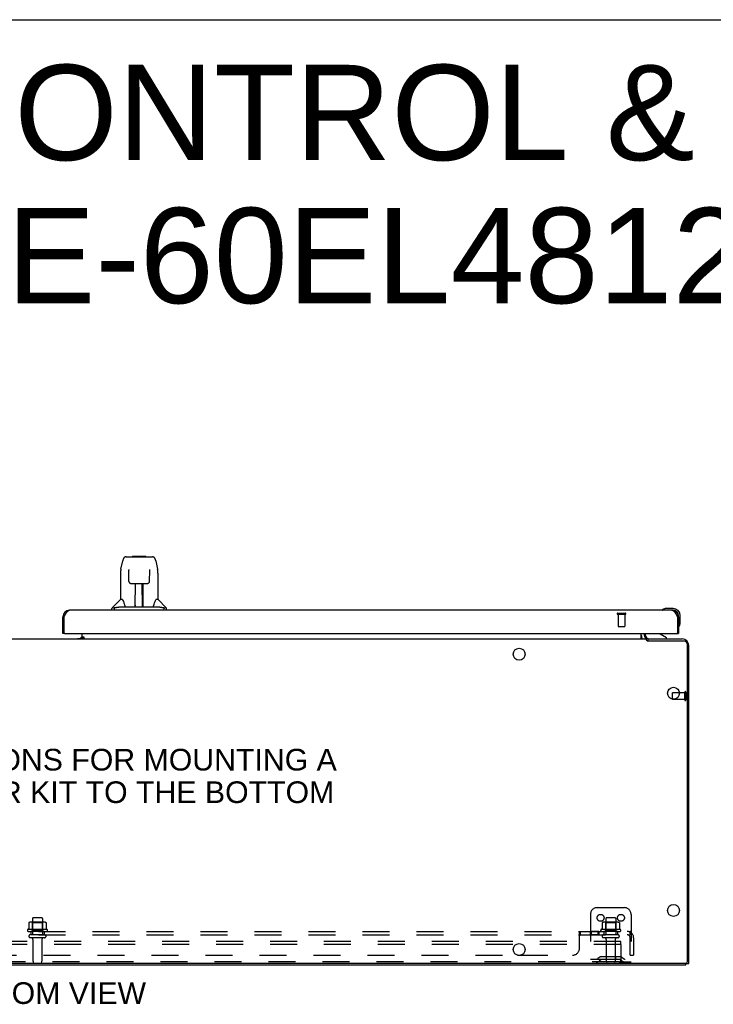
# Model space of a CAD drawing. Header units: inches. Extents: x 0 to 181, y 0 to 117.
# Tile 92 of 92: x 119 to 144, y 81 to 117. Entities that reach past the tile are written whole.
import ezdxf

# ---------------------------------------------------------------- set-up
doc = ezdxf.new("R2010")
doc.units = ezdxf.units.IN
doc.header["$LTSCALE"] = 9.946809
doc.header["$MEASUREMENT"] = 0
doc.linetypes.add('HIDDEN', pattern=[0.2, 0.1, -0.1])
doc.layers.get('0').update_dxf_attribs({"linetype": 'CONTINUOUS'})
for name, color, linetype in [('02___PRT_ALL_AXES', 7, 'CONTINUOUS'), ('DEFAULT_2', 8, 'HIDDEN'), ('DIMENSIONS', 7, 'CONTINUOUS')]:
    doc.layers.add(name, color=color, linetype=linetype)
doc.styles.get("Standard").update_dxf_attribs({"font": 'arial.ttf'})

msp = doc.modelspace()

# ---------------------------------------------------------------- linework, layer by layer
at = {"color": 7, "linetype": 'Continuous'}
for p, q in [((0, 117.021), (180.851, 117.021)), ((122.668, 97.244), (123.552, 97.244)), ((122.755, 97.244), (122.753, 97.244)), ((122.915, 97.263), (122.895, 97.244)), ((122.915, 97.263), (123.391, 97.263)), ((123.391, 97.263), (123.411, 97.244)), ((123.552, 97.244), (123.638, 97.244)), ((122.479, 96.784), (122.544, 97.089)), ((123.762, 97.089), (123.827, 96.784)), ((122.464, 96.641), (122.464, 95.669)), ((122.765, 96.768), (122.765, 96.765)), ((122.765, 96.765), (122.765, 96.761)), ((122.765, 96.761), (122.765, 96.754)), ((122.765, 96.754), (122.766, 96.746)), ((122.768, 96.62), (122.766, 96.746)), ((122.773, 96.337), (122.768, 96.62)), ((123.533, 96.337), (123.54, 96.747)), ((123.54, 96.747), (123.541, 96.756)), ((123.541, 96.761), (123.541, 96.765)), ((123.541, 96.756), (123.541, 96.761)), ((123.842, 96.64), (123.842, 95.669)), ((122.853, 96.26), (122.973, 96.26)), ((123.004, 95.413), (123.018, 96.261)), ((123.011, 95.844), (123.011, 96.261)), ((123.279, 95.393), (123.264, 96.261)), ((123.295, 95.393), (123.295, 96.261)), ((123.333, 96.26), (123.453, 96.26)), ((123.015, 96.035), (123.011, 96.035)), ((123.014, 96.023), (123.011, 96.023)), ((123.295, 96.035), (123.268, 96.035)), ((123.295, 96.023), (123.268, 96.023)), ((123.272, 95.795), (123.295, 95.795)), ((123.295, 95.791), (123.272, 95.791)), ((122.458, 95.663), (122.161, 95.366)), ((122.301, 95.366), (122.233, 95.366)), ((122.426, 95.393), (123.88, 95.393)), ((122.537, 95.669), (122.464, 95.669)), ((123.005, 95.465), (123.004, 95.439)), ((123.011, 95.393), (123.011, 95.398)), ((123.278, 95.439), (123.278, 95.465)), ((123.842, 95.669), (123.769, 95.669)), ((123.848, 95.663), (124.145, 95.366)), ((124.073, 95.366), (124.004, 95.366)), ((120.34, 95.029), (120.382, 95.029)), ((122.149, 95.275), (122.149, 95.338)), ((124.157, 95.275), (124.157, 95.338)), ((142.436, 95.289), (142.435, 95.289)), ((142.44, 95.29), (142.436, 95.289)), ((142.825, 95.335), (142.569, 95.335)), ((142.825, 95.275), (142.781, 95.275)), ((143.028, 95.029), (142.986, 95.029)), ((143.028, 95.029), (143.028, 95.072)), ((143.088, 94.816), (143.088, 95.072)), ((143.041, 94.68), (143.041, 94.681)), ((120.402, 94.421), (120.34, 94.421)), ((121.042, 94.292), (120.978, 94.228)), ((121.049, 94.252), (121.049, 94.421)), ((121.049, 94.297), (121.117, 94.297)), ((121.117, 94.297), (121.117, 94.247)), ((141.653, 94.246), (141.653, 94.421)), ((141.799, 94.421), (141.799, 94.374)), ((142.586, 94.256), (142.348, 94.394)), ((142.966, 94.421), (143.028, 94.421)), ((96.955, 94.217), (141.85, 94.217)), ((121.049, 94.217), (121.049, 94.247)), ((121.117, 94.247), (121.049, 94.247)), ((141.85, 94.167), (141.85, 94.217)), ((143.221, 94.14), (141.896, 94.14)), ((141.903, 94.14), (141.903, 94.217)), ((142.586, 94.217), (142.586, 94.256)), ((143.351, 82.332), (143.351, 94.01)), ((142.799, 92.003), (142.799, 92.227)), ((143.288, 82.269), (95.517, 82.269)), ((143.299, 82.217), (143.299, 82.27)), ((143.299, 82.269), (143.403, 82.269))]:
    msp.add_line(p, q, dxfattribs=at)
at = {"color": 3, "linetype": 'Continuous'}
for p, q in [((120.34, 94.421), (120.34, 95.029)), ((120.382, 95.029), (120.395, 95.053)), ((120.382, 94.441), (120.382, 95.029)), ((120.395, 95.053), (120.402, 95.065)), ((120.402, 95.065), (120.408, 95.077)), ((142.781, 95.275), (120.587, 95.275)), ((142.951, 95.094), (142.957, 95.083)), ((142.957, 95.083), (142.964, 95.071)), ((142.964, 95.071), (142.97, 95.059)), ((142.97, 95.059), (142.98, 95.041)), ((142.98, 95.041), (142.986, 95.029)), ((142.986, 95.029), (142.986, 94.441)), ((143.028, 95.029), (143.028, 94.421)), ((120.402, 94.421), (142.966, 94.421)), ((141.757, 94.421), (141.757, 94.36)), ((120.877, 94.228), (121.049, 94.228)), ((121.049, 94.252), (121.117, 94.252)), ((141.899, 94.217), (143.156, 94.217)), ((143.403, 82.269), (143.403, 93.971)), ((137.087, 82.571), (137.219, 82.571)), ((95.507, 82.217), (143.299, 82.217))]:
    msp.add_line(p, q, dxfattribs=at)
at = {"color": 7, "linetype": 'Continuous'}
for points in [[(122.668, 97.244), (122.665, 97.244), (122.652, 97.242), (122.639, 97.239), (122.626, 97.234), (122.615, 97.227), (122.605, 97.219), (122.595, 97.21), (122.587, 97.2), (122.58, 97.19), (122.574, 97.178), (122.568, 97.166), (122.562, 97.152), (122.557, 97.137), (122.552, 97.121), (122.547, 97.102), (122.544, 97.089)], [(123.762, 97.089), (123.759, 97.102), (123.754, 97.121), (123.749, 97.138), (123.744, 97.153), (123.738, 97.166), (123.732, 97.179), (123.725, 97.19), (123.718, 97.201), (123.71, 97.211), (123.701, 97.219), (123.69, 97.227), (123.679, 97.234), (123.667, 97.239), (123.654, 97.242), (123.64, 97.244), (123.638, 97.244)], [(122.479, 96.784), (122.473, 96.753), (122.468, 96.713), (122.465, 96.674), (122.464, 96.641)], [(122.765, 96.772), (122.765, 96.773), (122.765, 96.773), (122.765, 96.772), (122.765, 96.772), (122.765, 96.771), (122.765, 96.77), (122.765, 96.769), (122.765, 96.768)], [(123.541, 96.765), (123.541, 96.768), (123.541, 96.77), (123.541, 96.771), (123.541, 96.772), (123.541, 96.772), (123.541, 96.773)], [(123.842, 96.64), (123.841, 96.674), (123.838, 96.714), (123.833, 96.754), (123.827, 96.784)], [(122.773, 96.337), (122.774, 96.324), (122.778, 96.312), (122.783, 96.3), (122.79, 96.289), (122.799, 96.28), (122.809, 96.272), (122.82, 96.266), (122.831, 96.262), (122.843, 96.26), (122.852, 96.26)], [(122.973, 96.26), (122.977, 96.26), (122.985, 96.26), (122.994, 96.26), (123.002, 96.26), (123.009, 96.261)], [(123.009, 96.261), (123.297, 96.261), (123.305, 96.26), (123.313, 96.26), (123.321, 96.26), (123.33, 96.26), (123.333, 96.26)], [(123.454, 96.26), (123.464, 96.26), (123.476, 96.263), (123.487, 96.267), (123.498, 96.273), (123.508, 96.281), (123.517, 96.29), (123.524, 96.301), (123.529, 96.313), (123.532, 96.325), (123.533, 96.337)], [(122.23, 95.338), (122.229, 95.339), (122.227, 95.339), (122.226, 95.34), (122.225, 95.341), (122.225, 95.342), (122.224, 95.343), (122.223, 95.344), (122.222, 95.346), (122.222, 95.347), (122.222, 95.348), (122.221, 95.349), (122.221, 95.351), (122.221, 95.352), (122.221, 95.354), (122.222, 95.355), (122.223, 95.357), (122.223, 95.358), (122.224, 95.36), (122.226, 95.361), (122.227, 95.362), (122.228, 95.363), (122.23, 95.364), (122.231, 95.365), (122.233, 95.366)], [(122.301, 95.366), (122.301, 95.366), (122.301, 95.367), (122.301, 95.367), (122.3, 95.368), (122.3, 95.368), (122.3, 95.369), (122.3, 95.369), (122.3, 95.37), (122.3, 95.371), (122.301, 95.371), (122.301, 95.372), (122.302, 95.373), (122.303, 95.374), (122.303, 95.374), (122.304, 95.375), (122.305, 95.376), (122.306, 95.376), (122.307, 95.377), (122.308, 95.377), (122.31, 95.377), (122.311, 95.378), (122.312, 95.378), (122.313, 95.379), (122.314, 95.379), (122.315, 95.38), (122.316, 95.38), (122.318, 95.38), (122.319, 95.381), (122.321, 95.381), (122.322, 95.381), (122.323, 95.382), (122.325, 95.382), (122.327, 95.383), (122.328, 95.383), (122.33, 95.383), (122.332, 95.384), (122.334, 95.384), (122.336, 95.385), (122.338, 95.385), (122.339, 95.385), (122.341, 95.386), (122.343, 95.386), (122.346, 95.387), (122.348, 95.387), (122.35, 95.387), (122.352, 95.388), (122.354, 95.388), (122.357, 95.388), (122.359, 95.389), (122.362, 95.389), (122.365, 95.389), (122.368, 95.39), (122.371, 95.39), (122.374, 95.391), (122.377, 95.391), (122.381, 95.391), (122.384, 95.392), (122.388, 95.392), (122.392, 95.392), (122.396, 95.392), (122.401, 95.393), (122.406, 95.393), (122.41, 95.393), (122.415, 95.393), (122.421, 95.393), (122.426, 95.393)], [(122.534, 95.669), (122.54, 95.659), (122.553, 95.63), (122.568, 95.595), (122.584, 95.552), (122.6, 95.504), (122.614, 95.457)], [(122.614, 95.457), (122.617, 95.448), (122.622, 95.436), (122.627, 95.425), (122.632, 95.417)], [(122.632, 95.417), (122.637, 95.409), (122.643, 95.403), (122.65, 95.398), (122.657, 95.395), (122.664, 95.393), (122.667, 95.393)], [(123.639, 95.393), (123.641, 95.393), (123.649, 95.395), (123.656, 95.398), (123.663, 95.403), (123.668, 95.409), (123.674, 95.416)], [(123.674, 95.416), (123.679, 95.425), (123.684, 95.435), (123.689, 95.448), (123.692, 95.457)], [(123.692, 95.457), (123.706, 95.503), (123.721, 95.551), (123.737, 95.593), (123.752, 95.629), (123.766, 95.658), (123.772, 95.669)], [(123.88, 95.393), (123.885, 95.393), (123.89, 95.393), (123.896, 95.393), (123.9, 95.393), (123.905, 95.393), (123.909, 95.392), (123.914, 95.392), (123.918, 95.392), (123.922, 95.392), (123.925, 95.391), (123.929, 95.391), (123.932, 95.391), (123.935, 95.39), (123.938, 95.39), (123.941, 95.389), (123.944, 95.389), (123.946, 95.389), (123.949, 95.388), (123.951, 95.388), (123.954, 95.388), (123.956, 95.387), (123.958, 95.387), (123.96, 95.387), (123.962, 95.386), (123.964, 95.386), (123.966, 95.385), (123.968, 95.385), (123.97, 95.385), (123.972, 95.384), (123.974, 95.384), (123.976, 95.383), (123.978, 95.383), (123.979, 95.383), (123.981, 95.382), (123.982, 95.382), (123.984, 95.381), (123.985, 95.381), (123.987, 95.381), (123.988, 95.38), (123.989, 95.38), (123.991, 95.38), (123.992, 95.379), (123.993, 95.379), (123.994, 95.378), (123.995, 95.378), (123.996, 95.377), (123.997, 95.377), (123.998, 95.377), (124, 95.376), (124, 95.376), (124.001, 95.375), (124.002, 95.374), (124.003, 95.374), (124.004, 95.373), (124.005, 95.372), (124.005, 95.371), (124.006, 95.371), (124.006, 95.37), (124.006, 95.369), (124.006, 95.369), (124.006, 95.368), (124.006, 95.368), (124.005, 95.367), (124.005, 95.367), (124.005, 95.366), (124.004, 95.366)], [(124.073, 95.366), (124.075, 95.365), (124.076, 95.364), (124.078, 95.363), (124.079, 95.362), (124.081, 95.361), (124.082, 95.359), (124.083, 95.358), (124.084, 95.356), (124.084, 95.355), (124.085, 95.353), (124.085, 95.351), (124.085, 95.35), (124.084, 95.348), (124.084, 95.347), (124.083, 95.346), (124.083, 95.344), (124.082, 95.343), (124.081, 95.342), (124.08, 95.341), (124.079, 95.34), (124.077, 95.339), (124.076, 95.338)], [(122.254, 95.322), (122.247, 95.326), (122.241, 95.33), (122.235, 95.334), (122.23, 95.338)], [(124.076, 95.338), (124.071, 95.334), (124.065, 95.33), (124.058, 95.326), (124.052, 95.322)], [(142.435, 95.289), (142.433, 95.289), (142.433, 95.289)], [(143.041, 94.681), (143.042, 94.682), (143.042, 94.683), (143.043, 94.687)], [(141.653, 94.246), (141.654, 94.246), (141.656, 94.246), (141.657, 94.246), (141.659, 94.246), (141.661, 94.245), (141.663, 94.244), (141.664, 94.243), (141.666, 94.242), (141.667, 94.24), (141.669, 94.239), (141.67, 94.237), (141.671, 94.235), (141.673, 94.233)], [(141.673, 94.233), (141.675, 94.229), (141.677, 94.227), (141.678, 94.226), (141.679, 94.224), (141.68, 94.222), (141.682, 94.221), (141.683, 94.22), (141.685, 94.219), (141.686, 94.218), (141.687, 94.218), (141.689, 94.217), (141.69, 94.217)], [(141.85, 94.167), (141.852, 94.165), (141.853, 94.163), (141.854, 94.162), (141.856, 94.16), (141.857, 94.159), (141.859, 94.158), (141.86, 94.157), (141.861, 94.156), (141.862, 94.155), (141.863, 94.154), (141.864, 94.154), (141.866, 94.153), (141.867, 94.153), (141.868, 94.153), (141.871, 94.152)], [(141.871, 94.152), (141.873, 94.151), (141.874, 94.151), (141.876, 94.15), (141.878, 94.149), (141.88, 94.148), (141.882, 94.147), (141.884, 94.146), (141.887, 94.145), (141.889, 94.144), (141.892, 94.143), (141.894, 94.141), (141.896, 94.14)]]:
    msp.add_lwpolyline(points, dxfattribs=at)
at = {"color": 3, "linetype": 'Continuous'}
for points in [[(120.408, 95.077), (120.414, 95.089), (120.418, 95.094), (120.421, 95.1), (120.424, 95.106), (120.427, 95.112), (120.43, 95.117), (120.434, 95.123), (120.437, 95.129), (120.44, 95.134), (120.443, 95.14), (120.446, 95.145), (120.45, 95.15), (120.453, 95.155), (120.456, 95.161), (120.459, 95.166), (120.462, 95.171), (120.466, 95.176), (120.469, 95.18), (120.472, 95.185), (120.475, 95.19), (120.478, 95.194), (120.482, 95.199), (120.485, 95.203), (120.488, 95.207), (120.491, 95.211), (120.494, 95.215), (120.497, 95.219), (120.501, 95.223), (120.504, 95.227), (120.507, 95.23), (120.51, 95.234), (120.513, 95.237), (120.517, 95.24), (120.52, 95.243), (120.523, 95.246), (120.526, 95.249), (120.529, 95.252), (120.533, 95.254), (120.536, 95.256), (120.539, 95.259), (120.542, 95.261), (120.545, 95.263), (120.549, 95.265), (120.552, 95.266), (120.555, 95.268), (120.558, 95.269), (120.561, 95.271), (120.565, 95.272), (120.568, 95.273), (120.571, 95.273), (120.574, 95.274), (120.577, 95.275), (120.581, 95.275), (120.584, 95.275), (120.587, 95.275)], [(142.781, 95.275), (142.785, 95.275), (142.788, 95.275), (142.791, 95.275), (142.794, 95.274), (142.797, 95.273), (142.801, 95.273), (142.804, 95.272), (142.807, 95.271), (142.81, 95.269), (142.813, 95.268), (142.817, 95.266), (142.82, 95.265), (142.823, 95.263), (142.826, 95.261), (142.829, 95.259), (142.833, 95.256), (142.836, 95.254), (142.839, 95.252), (142.842, 95.249), (142.845, 95.246), (142.849, 95.243), (142.852, 95.24), (142.855, 95.237), (142.858, 95.234), (142.861, 95.23), (142.865, 95.227), (142.868, 95.223), (142.871, 95.219), (142.874, 95.215), (142.877, 95.211), (142.881, 95.207), (142.884, 95.203), (142.887, 95.199), (142.89, 95.194), (142.893, 95.19), (142.896, 95.185), (142.9, 95.18), (142.903, 95.176), (142.906, 95.171), (142.909, 95.166), (142.912, 95.161), (142.916, 95.155), (142.919, 95.15), (142.922, 95.145), (142.925, 95.14), (142.928, 95.134), (142.932, 95.129), (142.935, 95.123), (142.938, 95.117), (142.941, 95.112), (142.944, 95.106), (142.948, 95.1), (142.951, 95.094)], [(143.299, 82.268), (143.3, 82.268), (143.305, 82.269)]]:
    msp.add_lwpolyline(points, dxfattribs=at)
at = {"color": 7, "linetype": 'Continuous'}
for centre in [(137.153, 93.655), (142.84, 92.217), (142.84, 84.217), (137.153, 82.78)]:
    msp.add_circle(centre, 0.219, dxfattribs=at)
for centre, radius, start, end in [((122.188, 95.338), 0.0394, 135, 180), ((122.472, 95.649), 0.0197, 90, 135), ((123.023, 95.413), 0.0197, 179, 270), ((123.023, 95.413), 0.0197, 260.739, 269.9232), ((123.259, 95.413), 0.0197, 270, 1), ((123.259, 95.413), 0.0197, 270.0771, 272.6469), ((123.834, 95.649), 0.0197, 45, 90), ((124.118, 95.338), 0.0394, 0, 45), ((142.448, 95.287), 0.015, 120.8899, 173.6204), ((142.448, 95.29), 0.015, 186.3796, 270), ((142.569, 95.085), 0.25, 90, 120.8899), ((142.825, 95.072), 0.263, 0, 90), ((142.825, 95.072), 0.203, 0, 90), ((143.043, 94.695), 0.015, 180, 263.6204), ((143.04, 94.695), 0.015, 276.3796, 329.1101), ((142.838, 94.816), 0.25, 329.1101, 360), ((141.899, 94.36), 0.246, 180, 215.3371), ((141.956, 94.374), 0.157, 180, 270), ((142.398, 94.481), 0.1, 216.5468, 239.908), ((143.221, 94.01), 0.13, 0, 90), ((142.809, 92.227), 0.01, 90, 180), ((143.288, 82.332), 0.0625, 270, 360)]:
    msp.add_arc(centre, radius, start, end, dxfattribs=at)
at = {"color": 3, "linetype": 'Continuous'}
for centre, radius, start, end in [((120.587, 95.029), 0.246, 90, 180), ((142.781, 95.029), 0.246, 0, 90), ((120.402, 94.441), 0.02, 180, 270), ((120.934, 94.332), 0.115, 295.2502, 360), ((141.899, 94.36), 0.142, 180, 270), ((142.966, 94.441), 0.02, 270, 360), ((143.156, 93.971), 0.246, 0, 90)]:
    msp.add_arc(centre, radius, start, end, dxfattribs=at)
at = {"color": 7, "linetype": 'Continuous'}
for centre, start_param, end_param in [((123.003, 95.433), -1.369355, -1.26493), ((123.279, 95.433), -1.875951, -1.570796)]:
    msp.add_ellipse(centre, major_axis=(0.0394, 0), ratio=1, start_param=start_param, end_param=end_param, dxfattribs=at)
at = {"layer": '02___PRT_ALL_AXES', "color": 8, "linetype": 'HIDDEN'}
for p, q in [((140.8, 95.128), (141.048, 95.128)), ((140.8, 95.128), (140.8, 94.681)), ((141.048, 95.128), (141.048, 94.681)), ((143.256, 92.237), (143.058, 92.237)), ((143.256, 91.989), (143.256, 92.237)), ((143.256, 91.989), (142.809, 91.989)), ((119.22, 83.916), (119.22, 83.321)), ((119.586, 83.916), (119.586, 83.321)), ((140.345, 83.916), (140.345, 83.321)), ((140.711, 83.916), (140.711, 83.321)), ((119.759, 83.516), (119.047, 83.516)), ((119.069, 83.446), (119.153, 83.446)), ((119.653, 83.446), (119.153, 83.446)), ((119.153, 83.446), (119.153, 83.321)), ((119.653, 83.446), (119.737, 83.446)), ((119.653, 83.446), (119.653, 83.321)), ((140.089, 83.446), (139.769, 83.446)), ((139.769, 83.446), (139.769, 83.321)), ((139.808, 83.446), (139.808, 83.321)), ((140.05, 83.446), (140.05, 83.321)), ((140.089, 83.446), (140.089, 83.321)), ((140.884, 83.516), (140.172, 83.516)), ((140.194, 83.446), (140.278, 83.446)), ((140.778, 83.446), (140.278, 83.446)), ((140.278, 83.446), (140.278, 83.321)), ((140.778, 83.446), (140.862, 83.446)), ((140.778, 83.446), (140.778, 83.321)), ((119.653, 83.321), (119.153, 83.321)), ((119.237, 83.153), (119.237, 82.351)), ((119.569, 83.153), (119.569, 82.351)), ((140.089, 83.321), (139.769, 83.321)), ((140.778, 83.321), (140.278, 83.321)), ((140.362, 83.153), (140.362, 82.351)), ((140.694, 83.153), (140.694, 82.351))]:
    msp.add_line(p, q, dxfattribs=at)
at = {"layer": '02___PRT_ALL_AXES', "color": 3, "linetype": 'Continuous'}
msp.add_line((120.877, 94.228), (120.877, 94.217), dxfattribs=at)
at = {"layer": '02___PRT_ALL_AXES', "color": 7, "linetype": 'Continuous'}
msp.add_line((143.058, 92.237), (142.809, 92.237), dxfattribs=at)
at = {"layer": '02___PRT_ALL_AXES', "color": 8, "linetype": 'HIDDEN'}
for centre, radius, start, end in [((119.069, 83.485), 0.0384, 124.4497, 270), ((119.403, 82.916), 0.698, 117.6814, 120.6631), ((119.403, 82.916), 0.698, 59.3369, 62.3186), ((119.737, 83.485), 0.0384, 270, 55.5503), ((140.194, 83.485), 0.0384, 124.4497, 270), ((140.528, 82.916), 0.698, 117.6814, 120.6631), ((140.528, 82.916), 0.698, 59.3369, 62.3186), ((140.862, 83.485), 0.0384, 270, 55.5503)]:
    msp.add_arc(centre, radius, start, end, dxfattribs=at)
at = {"layer": 'DEFAULT_2', "color": 8, "linetype": 'HIDDEN'}
for p, q in [((140.782, 95.171), (141.066, 95.171)), ((140.782, 95.128), (141.066, 95.128)), ((140.81, 94.671), (141.038, 94.671)), ((143.256, 92.255), (143.256, 91.971)), ((143.299, 92.255), (143.299, 91.971)), ((142.799, 92.003), (142.799, 91.999)), ((140.028, 84.321), (141.028, 84.321)), ((119.084, 83.761), (119.084, 83.543)), ((119.659, 83.782), (119.147, 83.782)), ((119.219, 83.762), (119.199, 83.782)), ((119.586, 83.762), (119.219, 83.762)), ((119.219, 83.466), (119.219, 83.762)), ((119.556, 83.946), (119.25, 83.946)), ((119.586, 83.762), (119.606, 83.782)), ((119.586, 83.466), (119.586, 83.762)), ((119.722, 83.761), (119.722, 83.543)), ((139.778, 84.071), (139.778, 82.321)), ((140.209, 83.761), (140.209, 83.543)), ((140.784, 83.782), (140.272, 83.782)), ((140.344, 83.762), (140.324, 83.782)), ((140.711, 83.762), (140.344, 83.762)), ((140.344, 83.466), (140.344, 83.762)), ((140.681, 83.946), (140.375, 83.946)), ((140.711, 83.762), (140.731, 83.782)), ((140.711, 83.466), (140.711, 83.762)), ((140.847, 83.761), (140.847, 83.543)), ((141.278, 84.071), (141.278, 82.321)), ((97.559, 83.446), (141.247, 83.446)), ((119.219, 83.466), (119.199, 83.446)), ((119.586, 83.466), (119.219, 83.466)), ((119.586, 83.466), (119.606, 83.446)), ((139.407, 83.321), (139.407, 83.446)), ((140.344, 83.466), (140.324, 83.446)), ((140.711, 83.466), (140.344, 83.466)), ((140.711, 83.466), (140.731, 83.446)), ((141.247, 83.321), (141.247, 83.446)), ((97.559, 83.321), (141.247, 83.321)), ((140.903, 83.071), (97.903, 83.071)), ((119.667, 83.215), (119.138, 83.215)), ((139.372, 82.821), (139.372, 83.392)), ((139.4, 83.318), (139.401, 83.319)), ((140.792, 83.215), (140.263, 83.215)), ((140.903, 82.967), (140.903, 83.071)), ((141.285, 83.392), (141.206, 83.296)), ((141.247, 82.571), (141.247, 83.209)), ((141.372, 83.209), (141.372, 82.571)), ((140.903, 82.967), (97.903, 82.967)), ((140.903, 82.967), (140.903, 82.381)), ((140.843, 82.321), (97.963, 82.321)), ((101.719, 82.571), (137.087, 82.571)), ((137.219, 82.571), (139.122, 82.571)), ((139.778, 82.425), (141.278, 82.425)), ((140.121, 82.494), (140.053, 82.445)), ((140.182, 82.409), (140.114, 82.36)), ((140.868, 82.515), (140.187, 82.515)), ((140.868, 82.411), (140.187, 82.411)), ((140.353, 82.515), (140.353, 82.411)), ((140.703, 82.515), (140.703, 82.411)), ((140.843, 82.321), (141.278, 82.321)), ((140.874, 82.409), (140.942, 82.36)), ((140.935, 82.494), (141.003, 82.445)), ((141.247, 82.571), (141.372, 82.571))]:
    msp.add_line(p, q, dxfattribs=at)
for points in [[(119.09, 83.77), (119.089, 83.769), (119.087, 83.768), (119.086, 83.767), (119.085, 83.766), (119.085, 83.764), (119.084, 83.762), (119.084, 83.761)], [(119.716, 83.77), (119.717, 83.769), (119.719, 83.768), (119.72, 83.767), (119.721, 83.766), (119.721, 83.764), (119.722, 83.762), (119.722, 83.761)], [(140.215, 83.77), (140.214, 83.769), (140.212, 83.768), (140.211, 83.767), (140.21, 83.766), (140.21, 83.764), (140.209, 83.762), (140.209, 83.761)], [(140.841, 83.77), (140.842, 83.769), (140.844, 83.768), (140.845, 83.767), (140.846, 83.766), (140.846, 83.764), (140.847, 83.762), (140.847, 83.761)], [(119.084, 83.543), (119.084, 83.542), (119.084, 83.54), (119.083, 83.539), (119.083, 83.539), (119.083, 83.538), (119.082, 83.537), (119.082, 83.537), (119.082, 83.536), (119.081, 83.536), (119.081, 83.536), (119.081, 83.535), (119.08, 83.535), (119.08, 83.535), (119.08, 83.535), (119.08, 83.534), (119.079, 83.534), (119.079, 83.534), (119.079, 83.534)], [(119.727, 83.534), (119.727, 83.534), (119.727, 83.534), (119.726, 83.534), (119.726, 83.535), (119.726, 83.535), (119.725, 83.535), (119.725, 83.535), (119.725, 83.536), (119.725, 83.536), (119.724, 83.536), (119.724, 83.537), (119.723, 83.537), (119.723, 83.538), (119.723, 83.539), (119.722, 83.539), (119.722, 83.54), (119.722, 83.542), (119.722, 83.543)], [(139.372, 83.392), (139.373, 83.394), (139.375, 83.397), (139.376, 83.399), (139.378, 83.402), (139.38, 83.406), (139.381, 83.409), (139.383, 83.413)], [(139.373, 83.394), (139.375, 83.397), (139.376, 83.399)], [(139.383, 83.413), (139.386, 83.42), (139.387, 83.424), (139.389, 83.427)], [(139.389, 83.427), (139.39, 83.43), (139.392, 83.433), (139.393, 83.436)], [(139.393, 83.436), (139.395, 83.439), (139.397, 83.441), (139.399, 83.443), (139.401, 83.444), (139.403, 83.445), (139.404, 83.446), (139.406, 83.446), (139.407, 83.446)], [(139.395, 83.439), (139.397, 83.441), (139.399, 83.443), (139.401, 83.444)], [(139.403, 83.445), (139.404, 83.446), (139.406, 83.446), (139.407, 83.446)], [(140.209, 83.543), (140.209, 83.542), (140.209, 83.54), (140.208, 83.539), (140.208, 83.539), (140.208, 83.538), (140.207, 83.537), (140.207, 83.537), (140.207, 83.536), (140.206, 83.536), (140.206, 83.536), (140.206, 83.535), (140.205, 83.535), (140.205, 83.535), (140.205, 83.535), (140.205, 83.534), (140.204, 83.534), (140.204, 83.534), (140.204, 83.534)], [(140.852, 83.534), (140.852, 83.534), (140.852, 83.534), (140.851, 83.534), (140.851, 83.535), (140.851, 83.535), (140.85, 83.535), (140.85, 83.535), (140.85, 83.536), (140.85, 83.536), (140.849, 83.536), (140.849, 83.537), (140.848, 83.537), (140.848, 83.538), (140.848, 83.539), (140.847, 83.539), (140.847, 83.54), (140.847, 83.542), (140.847, 83.543)], [(141.267, 83.424), (141.265, 83.427), (141.264, 83.43), (141.262, 83.433), (141.261, 83.436), (141.259, 83.439), (141.257, 83.441), (141.255, 83.443), (141.253, 83.444), (141.252, 83.445), (141.25, 83.446), (141.248, 83.446), (141.247, 83.446)], [(141.285, 83.392), (141.283, 83.394), (141.281, 83.397), (141.279, 83.399), (141.277, 83.402), (141.275, 83.406), (141.273, 83.409), (141.272, 83.413), (141.27, 83.417), (141.267, 83.424)], [(139.372, 83.296), (139.373, 83.295), (139.375, 83.295), (139.377, 83.295), (139.378, 83.296), (139.38, 83.296), (139.381, 83.297), (139.383, 83.298), (139.385, 83.299), (139.386, 83.3), (139.387, 83.302), (139.389, 83.303), (139.39, 83.305), (139.391, 83.307), (139.394, 83.311)], [(139.372, 83.296), (139.373, 83.295), (139.375, 83.295), (139.377, 83.295), (139.378, 83.296), (139.38, 83.296), (139.381, 83.297), (139.383, 83.298), (139.385, 83.299), (139.386, 83.3), (139.387, 83.302), (139.389, 83.303), (139.39, 83.305)], [(139.394, 83.311), (139.395, 83.313), (139.397, 83.314), (139.398, 83.316)], [(139.397, 83.314), (139.398, 83.316), (139.4, 83.318), (139.401, 83.319), (139.403, 83.32), (139.404, 83.321), (139.406, 83.321), (139.407, 83.321)], [(139.403, 83.32), (139.404, 83.321), (139.406, 83.321), (139.407, 83.321)], [(141.206, 83.296), (141.206, 83.295), (141.207, 83.295), (141.208, 83.295), (141.209, 83.296), (141.21, 83.296), (141.211, 83.297), (141.213, 83.298), (141.214, 83.299), (141.216, 83.3), (141.217, 83.302), (141.219, 83.303), (141.223, 83.307)], [(141.223, 83.307), (141.225, 83.309), (141.227, 83.311), (141.23, 83.313), (141.232, 83.314), (141.234, 83.316), (141.237, 83.318), (141.239, 83.319), (141.241, 83.32), (141.243, 83.321), (141.245, 83.321), (141.247, 83.321)], [(141.247, 83.381), (141.247, 83.381), (141.247, 83.381), (141.247, 83.381), (141.247, 83.38), (141.247, 83.38), (141.247, 83.379), (141.247, 83.379), (141.246, 83.378), (141.246, 83.378), (141.246, 83.377), (141.246, 83.377), (141.246, 83.376), (141.246, 83.375), (141.246, 83.375), (141.246, 83.374), (141.246, 83.373), (141.245, 83.373), (141.245, 83.372), (141.245, 83.371), (141.245, 83.371), (141.245, 83.37), (141.245, 83.369), (141.244, 83.368), (141.244, 83.368), (141.244, 83.367), (141.244, 83.366), (141.244, 83.365), (141.243, 83.365), (141.243, 83.364), (141.243, 83.363), (141.243, 83.362), (141.243, 83.361), (141.242, 83.361), (141.242, 83.36), (141.242, 83.359), (141.242, 83.358), (141.241, 83.357), (141.241, 83.357), (141.241, 83.356), (141.241, 83.355), (141.24, 83.354), (141.24, 83.353), (141.24, 83.352), (141.239, 83.351), (141.239, 83.35), (141.239, 83.349), (141.238, 83.349), (141.238, 83.348), (141.238, 83.347), (141.237, 83.346), (141.237, 83.345), (141.237, 83.344), (141.236, 83.343), (141.236, 83.342), (141.235, 83.341), (141.235, 83.34), (141.235, 83.339), (141.234, 83.338), (141.234, 83.337), (141.233, 83.336), (141.233, 83.335), (141.233, 83.334), (141.232, 83.333), (141.232, 83.333), (141.231, 83.332), (141.231, 83.331), (141.231, 83.33), (141.23, 83.329), (141.23, 83.329), (141.23, 83.328), (141.229, 83.327), (141.229, 83.326), (141.228, 83.326), (141.228, 83.325), (141.228, 83.324), (141.227, 83.324), (141.227, 83.323), (141.227, 83.322), (141.226, 83.322), (141.226, 83.321), (141.226, 83.32), (141.225, 83.32), (141.225, 83.319), (141.225, 83.319), (141.224, 83.318), (141.224, 83.318), (141.224, 83.318), (141.224, 83.317)], [(141.224, 83.317), (141.224, 83.317), (141.224, 83.317), (141.224, 83.317), (141.224, 83.317), (141.224, 83.318), (141.224, 83.318), (141.224, 83.318), (141.225, 83.318), (141.225, 83.319), (141.225, 83.319), (141.226, 83.32), (141.226, 83.32), (141.226, 83.321), (141.227, 83.321)], [(141.247, 83.378), (141.247, 83.378), (141.247, 83.379), (141.247, 83.38), (141.247, 83.38), (141.247, 83.38), (141.247, 83.381), (141.247, 83.381), (141.247, 83.381), (141.247, 83.381)]]:
    msp.add_lwpolyline(points, dxfattribs=at)
for centre in [(140.153, 83.946), (140.903, 83.946)]:
    msp.add_circle(centre, 0.128, dxfattribs=at)
for centre, radius, start, end in [((140.782, 95.15), 0.0215, 90, 270), ((141.066, 95.15), 0.0215, 270, 90), ((140.81, 94.681), 0.01, 180, 270), ((141.038, 94.681), 0.01, 270, 360), ((143.277, 92.255), 0.0215, 0, 180), ((142.809, 91.999), 0.01, 180, 270), ((143.277, 91.971), 0.0215, 180, 360), ((140.028, 84.071), 0.25, 90, 180), ((141.028, 84.071), 0.25, 0, 90), ((119.147, 83.641), 0.141, 90, 113.95), ((119.25, 83.916), 0.03, 90, 180), ((119.556, 83.916), 0.03, 0, 90), ((119.659, 83.641), 0.141, 66.05, 90), ((140.272, 83.641), 0.141, 90, 113.95), ((140.375, 83.916), 0.03, 90, 180), ((140.681, 83.916), 0.03, 0, 90), ((140.784, 83.641), 0.141, 66.05, 90), ((141.135, 83.209), 0.237, 0, 90), ((119.138, 83.268), 0.053, 90, 270), ((119.174, 83.153), 0.0625, 0, 90), ((119.631, 83.153), 0.0625, 90, 180), ((119.667, 83.268), 0.053, 270, 90), ((140.263, 83.268), 0.053, 90, 270), ((140.299, 83.153), 0.0625, 0, 90), ((140.756, 83.153), 0.0625, 90, 180), ((140.792, 83.268), 0.053, 270, 90), ((141.135, 83.209), 0.112, 0, 90), ((139.122, 82.821), 0.25, 270, 360), ((119.267, 82.351), 0.03, 180, 270), ((119.539, 82.351), 0.03, 270, 360), ((139.992, 82.529), 0.104, 270, 305.7539), ((139.992, 82.529), 0.208, 270, 305.7539), ((140.187, 82.401), 0.114, 90, 125.7539), ((140.187, 82.401), 0.01, 90, 125.7539), ((140.392, 82.351), 0.03, 180, 270), ((140.664, 82.351), 0.03, 270, 360), ((140.84, 82.384), 0.0625, 270, 360), ((140.843, 82.381), 0.06, 270, 360), ((140.868, 82.401), 0.114, 54.2461, 90), ((140.868, 82.401), 0.01, 54.2461, 90), ((141.064, 82.529), 0.208, 234.2461, 270), ((141.064, 82.529), 0.104, 234.2461, 270)]:
    msp.add_arc(centre, radius, start, end, dxfattribs=at)

# ---------------------------------------------------------------- texts
at = {"layer": 'DIMENSIONS', "color": 2, "linetype": 'Continuous', "attachment_point": 2, "line_spacing_factor": 0.9}
for s, insert, char_height, width in [('SAGINAW CONTROL & ENGINEERING\\PSCE-60EL4812SSST', (134.899, 115.359), 3.51064, 88.66646), ('CUTOUT PROVISIONS FOR MOUNTING A\\PSTANDARD FLOOR KIT TO THE BOTTOM', (119.443, 90.169), 0.79787, 21.94001), ('BOTTOM VIEW', (119.443, 81.573), 0.79787, 7.90754)]:
    msp.add_mtext(s, dxfattribs=dict(at, insert=insert, char_height=char_height, width=width))

doc.saveas('drawing.dxf')
